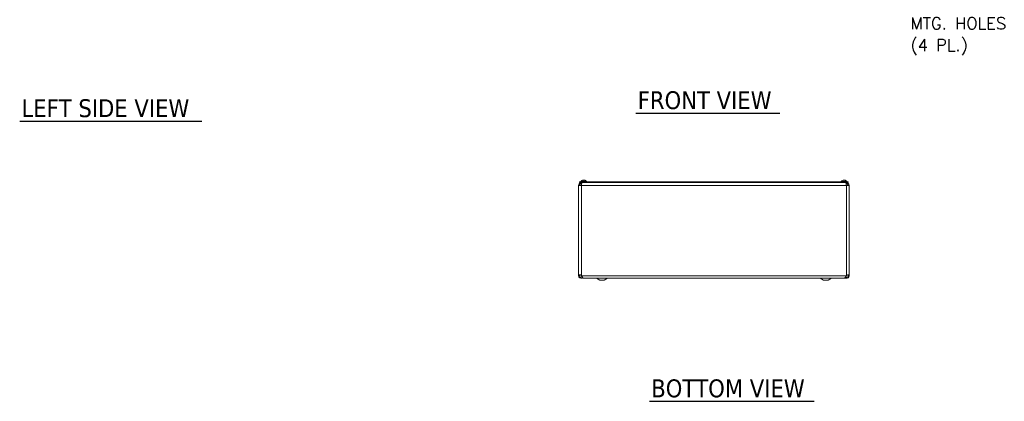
# Model space of a CAD drawing. Header units: inches. Extents: x 8 to 164, y 6 to 97.
# Tile 1 of 9: x 8 to 74, y 20 to 46. Entities that reach past the tile are written whole.
import ezdxf

# ---------------------------------------------------------------- set-up
doc = ezdxf.new("R2010")
doc.units = ezdxf.units.IN
doc.header["$LTSCALE"] = 10
doc.header["$MEASUREMENT"] = 0
for name, color, linetype, lineweight in [('Symbol (ANSI)', 7, 'Continuous', 5), ('Visible (ANSI)', 7, 'Continuous', 5), ('Visible Narrow (ANSI)', 7, 'Continuous', 5)]:
    doc.layers.add(name, color=color, linetype=linetype, lineweight=lineweight)
doc.styles.add('ROMANS', font='RomanS.shx')
doc.styles.add('Text Style168', font='tahoma.ttf')

msp = doc.modelspace()

# ---------------------------------------------------------------- linework, layer by layer
at = {"layer": 'Symbol (ANSI)', "lineweight": 30}
for p, q in [((8.21204, 38.94536), (20.4075, 38.94536)), ((49.49825, 39.48689), (59.1459, 39.48689)), ((50.40287, 20.18216), (61.44015, 20.18216))]:
    msp.add_line(p, q, dxfattribs=at)
at = {"layer": 'Visible (ANSI)'}
for p, q in [((45.96766, 34.97588), (45.93628, 34.97588)), ((45.97093, 34.99492), (45.97227, 34.9796)), ((46.03037, 34.99492), (46.03015, 34.99236)), ((46.09488, 34.97588), (46.0781, 34.97588)), ((63.45666, 34.97588), (63.41964, 34.97588)), ((63.41988, 34.99434), (63.4215, 34.97588)), ((63.45642, 34.99434), (63.45481, 34.97588)), ((45.6569, 28.59505), (45.6569, 34.64595)), ((45.6569, 34.64595), (45.8439, 34.64595)), ((63.7194, 34.89495), (45.7194, 34.89495)), ((45.7194, 34.83295), (45.7194, 34.89495)), ((63.7194, 34.83295), (45.7194, 34.83295)), ((45.80865, 34.90924), (46.19265, 34.90924)), ((45.80865, 34.90924), (45.80865, 34.89495)), ((45.8439, 34.77095), (45.8439, 34.83295)), ((45.8439, 34.77095), (45.8645, 34.77095)), ((46.19265, 34.90924), (46.19265, 34.89495)), ((63.24615, 34.90924), (63.63015, 34.90924)), ((63.24615, 34.90924), (63.24615, 34.89495)), ((63.5949, 34.77095), (63.5743, 34.77095)), ((63.5949, 34.77095), (63.5949, 34.83295)), ((63.5949, 34.64595), (63.7819, 34.64595)), ((63.63015, 34.90924), (63.63015, 34.89495)), ((63.7194, 34.83295), (63.7194, 34.89495)), ((63.7819, 34.64595), (63.7819, 28.59505)), ((45.6569, 28.59505), (45.70632, 28.59505)), ((45.6569, 28.58345), (45.6569, 28.59505)), ((45.70632, 28.58345), (45.6569, 28.58345)), ((45.70632, 28.59505), (45.7189, 28.59505)), ((45.7189, 28.58345), (45.70632, 28.58345)), ((45.7189, 28.59505), (45.7189, 28.58345)), ((45.8439, 28.59505), (45.85339, 28.58345)), ((45.90953, 28.4897), (45.9069, 28.4897)), ((45.9069, 28.4897), (45.9069, 28.4272)), ((45.9069, 28.4272), (63.5319, 28.4272)), ((45.98991, 28.4277), (63.44889, 28.4277)), ((47.0694, 28.3022), (46.84661, 28.41995)), ((47.3694, 28.3022), (47.5922, 28.41995)), ((62.0694, 28.3022), (61.84661, 28.41995)), ((62.3694, 28.3022), (62.5922, 28.41995)), ((63.5319, 28.4897), (63.52928, 28.4897)), ((63.5319, 28.4897), (63.5319, 28.4272)), ((63.58541, 28.58345), (63.5949, 28.59505)), ((63.73249, 28.59505), (63.7199, 28.59505)), ((63.7199, 28.58345), (63.7199, 28.59505)), ((63.73249, 28.58345), (63.7199, 28.58345)), ((63.7819, 28.59505), (63.73249, 28.59505)), ((63.7819, 28.58345), (63.73249, 28.58345)), ((63.7819, 28.59505), (63.7819, 28.58345)), ((47.0694, 28.3022), (47.3694, 28.3022)), ((62.0694, 28.3022), (62.3694, 28.3022))]:
    msp.add_line(p, q, dxfattribs=at)
for centre, radius, start, end in [((46.00065, 34.74294), 0.254, 98.3855793, 139.1040138), ((46.00065, 34.74294), 0.254, 40.8959862, 81.6144207), ((63.43815, 34.74294), 0.254, 113.8960925, 139.1040138), ((63.33858, 34.96768), 0.0082, 90.0370365, 113.8960925), ((63.53772, 34.96768), 0.0082, 66.1039075, 89.9629635), ((63.43815, 34.74294), 0.254, 40.8959862, 66.1039075), ((46.8174, 28.3647), 0.0625, 62.1416026, 90), ((47.6214, 28.3647), 0.0625, 90, 117.8583974), ((61.8174, 28.3647), 0.0625, 62.1416026, 90), ((62.6214, 28.3647), 0.0625, 90, 117.8583974)]:
    msp.add_arc(centre, radius, start, end, dxfattribs=at)
for centre, major_axis, ratio, start_param, end_param in [((45.99828, 34.74334), (0.04232, 0.25041), 0.85235254, 0.32950472, 0.54803986), ((46.00457, 34.74334), (-0.02583, 0.25264), 0.51565398, 0.07468819, 0.35927616), ((46.0028, 34.74334), (-0.04658, 0.24965), 0.87991271, 6.24781257, 6.24963751), ((45.99661, 34.74334), (0.02503, 0.25272), 0.46707333, 0.17359751, 0.45818549), ((45.99828, 34.74334), (0.04232, 0.25041), 0.85235254, 0.27044669, 0.32074699), ((46.0047, 34.74334), (-0.02503, 0.25272), 0.46707333, 6.10776286, 6.10958779), ((46.00302, 34.74334), (-0.04232, 0.25041), 0.85235254, 5.72815064, 6.01273861), ((45.9985, 34.74334), (0.04658, 0.24965), 0.87991271, 6.03397007, 6.31855804), ((63.43802, 34.74334), (0.24185, 0.07749), 0.99580318, 1.3868503, 1.67143828), ((63.44273, 34.74334), (-0.02214, 0.25299), 0.02792688, 0.12492242, 0.40951039), ((63.43357, 34.74334), (0.02214, 0.25299), 0.02792688, 5.87367492, 6.15826289), ((63.43828, 34.74334), (0.24185, -0.07749), 0.99580318, 1.47015438, 1.75474235)]:
    msp.add_ellipse(centre, major_axis=major_axis, ratio=ratio, start_param=start_param, end_param=end_param, dxfattribs=at)
for points, knots in [([(45.93458, 34.97517), (45.93461, 34.9752), (45.93464, 34.97522), (45.93514, 34.97564), (45.93574, 34.97588), (45.93628, 34.97588)], [0.02288164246, 0.02288164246, 0.02288164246, 0.02288164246, 0.02337727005, 0.02337727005, 0.03121300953, 0.03121300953, 0.03121300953, 0.03121300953]), ([(45.96401, 34.99429), (45.96545, 34.9945), (45.96683, 34.99468), (45.96904, 34.99493), (45.96987, 34.995), (45.97083, 34.99501), (45.97103, 34.99496), (45.97072, 34.99475), (45.9702, 34.99458), (45.96933, 34.99435), (45.96922, 34.99432), (45.96909, 34.99429)], [0, 0, 0, 0, 0.0125584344, 0.0125584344, 0.0251168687, 0.0251168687, 0.0376591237, 0.0376591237, 0.0502013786, 0.0502013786, 0.0520674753, 0.0520674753, 0.0520674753, 0.0520674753]), ([(46.00043, 34.99429), (45.99965, 34.9945), (45.99853, 34.99468), (45.99583, 34.99493), (45.99424, 34.995), (45.99109, 34.99501), (45.98932, 34.99496), (45.98584, 34.99475), (45.98414, 34.99458), (45.98247, 34.99435), (45.98226, 34.99432), (45.98204, 34.99429)], [0, 0, 0, 0, 0.0125584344, 0.0125584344, 0.0251168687, 0.0251168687, 0.0376591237, 0.0376591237, 0.0502013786, 0.0502013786, 0.052067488, 0.052067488, 0.052067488, 0.052067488]), ([(46.00087, 34.99429), (46.00165, 34.9945), (46.00277, 34.99468), (46.00548, 34.99493), (46.00706, 34.995), (46.01021, 34.99501), (46.01199, 34.99496), (46.01546, 34.99475), (46.01717, 34.99458), (46.01883, 34.99435), (46.01905, 34.99432), (46.01926, 34.99429)], [0, 0, 0, 0, 0.0125556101, 0.0125556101, 0.0251112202, 0.0251112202, 0.0376562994, 0.0376562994, 0.0502013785, 0.0502013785, 0.0520674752, 0.0520674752, 0.0520674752, 0.0520674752]), ([(46.03729, 34.99429), (46.03586, 34.9945), (46.03447, 34.99468), (46.03226, 34.99493), (46.03144, 34.995), (46.03059, 34.99501), (46.03038, 34.99498), (46.03038, 34.99492)], [0, 0, 0, 0, 0.0125584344, 0.0125584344, 0.0251168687, 0.0251168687, 0.0346359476, 0.0346359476, 0.0346359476, 0.0346359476]), ([(46.09488, 34.97588), (46.09579, 34.97588), (46.09685, 34.97564), (46.09773, 34.97522), (46.09778, 34.9752), (46.09783, 34.97517)], [0.09312996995, 0.09312996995, 0.09312996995, 0.09312996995, 0.10096570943, 0.10096570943, 0.10146133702, 0.10146133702, 0.10146133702, 0.10146133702]), ([(63.40639, 34.99429), (63.40803, 34.9945), (63.40978, 34.99468), (63.41304, 34.99493), (63.41454, 34.995), (63.41693, 34.99501), (63.41798, 34.99496), (63.41942, 34.99475), (63.41981, 34.99458), (63.41988, 34.99435), (63.41989, 34.99432), (63.41988, 34.99429)], [0, 0, 0, 0, 0.0125584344, 0.0125584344, 0.0251168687, 0.0251168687, 0.0376591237, 0.0376591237, 0.0502013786, 0.0502013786, 0.0520674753, 0.0520674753, 0.0520674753, 0.0520674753]), ([(63.41961, 34.97517), (63.41961, 34.9752), (63.41961, 34.97522), (63.4196, 34.97564), (63.41961, 34.97588), (63.41964, 34.97588)], [0.02288164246, 0.02288164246, 0.02288164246, 0.02288164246, 0.02337727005, 0.02337727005, 0.03121300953, 0.03121300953, 0.03121300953, 0.03121300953]), ([(63.45642, 34.99429), (63.45639, 34.9945), (63.45669, 34.99468), (63.45795, 34.99493), (63.45892, 34.995), (63.46118, 34.99501), (63.46263, 34.99496), (63.46581, 34.99475), (63.46754, 34.99458), (63.46942, 34.99435), (63.46966, 34.99432), (63.46991, 34.99429)], [0, 0, 0, 0, 0.0125556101, 0.0125556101, 0.0251112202, 0.0251112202, 0.0376562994, 0.0376562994, 0.0502013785, 0.0502013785, 0.0520674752, 0.0520674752, 0.0520674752, 0.0520674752]), ([(63.45666, 34.97588), (63.45669, 34.97588), (63.45671, 34.97564), (63.4567, 34.97522), (63.4567, 34.9752), (63.4567, 34.97517)], [0.09312996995, 0.09312996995, 0.09312996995, 0.09312996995, 0.10096570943, 0.10096570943, 0.10146133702, 0.10146133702, 0.10146133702, 0.10146133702]), ([(45.8439, 34.83295), (45.78478, 34.83295), (45.72642, 34.80299), (45.69196, 34.75495), (45.66935, 34.72343), (45.6569, 34.68474), (45.6569, 34.64595)], [0, 0, 0, 0, 0.94848895, 0.94848895, 0.94848895, 1.57079633, 1.57079633, 1.57079633, 1.57079633]), ([(45.7189, 34.64595), (45.7189, 34.68965), (45.7437, 34.73252), (45.78159, 34.75431), (45.80044, 34.76515), (45.82216, 34.77095), (45.8439, 34.77095)], [0, 0, 0, 0, 1.04897508, 1.04897508, 1.04897508, 1.57079633, 1.57079633, 1.57079633, 1.57079633]), ([(45.8439, 34.64595), (45.8528, 34.70507), (45.86169, 34.76343), (45.87059, 34.79789), (45.87642, 34.8205), (45.88226, 34.83295), (45.8881, 34.83295)], [0, 0, 0, 0, 0.94848895, 0.94848895, 0.94848895, 1.57079633, 1.57079633, 1.57079633, 1.57079633]), ([(63.55071, 34.83295), (63.5596, 34.83295), (63.5685, 34.80299), (63.57739, 34.75495), (63.58323, 34.72343), (63.58907, 34.68474), (63.5949, 34.64595)], [0, 0, 0, 0, 0.94848895, 0.94848895, 0.94848895, 1.57079633, 1.57079633, 1.57079633, 1.57079633]), ([(63.7819, 34.64595), (63.7819, 34.70507), (63.75195, 34.76343), (63.70391, 34.79789), (63.67239, 34.8205), (63.63369, 34.83295), (63.5949, 34.83295)], [0, 0, 0, 0, 0.94848895, 0.94848895, 0.94848895, 1.57079633, 1.57079633, 1.57079633, 1.57079633]), ([(63.7199, 34.64595), (63.7199, 34.68965), (63.6951, 34.73252), (63.65721, 34.75431), (63.63836, 34.76515), (63.61664, 34.77095), (63.5949, 34.77095)], [0, 0, 0, 0, 1.04897508, 1.04897508, 1.04897508, 1.57079633, 1.57079633, 1.57079633, 1.57079633]), ([(45.90674, 28.45972), (45.87983, 28.4395), (45.84648, 28.42772), (45.81278, 28.4277), (45.76124, 28.42765), (45.71046, 28.4551), (45.68227, 28.49825), (45.66583, 28.5234), (45.6569, 28.5534), (45.6569, 28.58345)], [0.34375539, 0.34375539, 0.34375539, 0.34375539, 0.99285462, 0.99285462, 0.99285462, 1.98570924, 1.98570924, 1.98570924, 2.56448895, 2.56448895, 2.56448895, 2.56448895]), ([(45.65948, 28.62306), (45.66334, 28.644), (45.67454, 28.65826), (45.69705, 28.66224), (45.71947, 28.66621), (45.75235, 28.65996), (45.78107, 28.64504), (45.79274, 28.63897), (45.80365, 28.63154), (45.81294, 28.62306)], [1.37045489, 1.37045489, 1.37045489, 1.37045489, 2.10810614, 2.10810614, 2.10810614, 2.84289476, 2.84289476, 2.84289476, 3.14159265, 3.14159265, 3.14159265, 3.14159265]), ([(45.7189, 28.58345), (45.7189, 28.54822), (45.7406, 28.51389), (45.77242, 28.49877), (45.80423, 28.48365), (45.84455, 28.48851), (45.87186, 28.51076), (45.87726, 28.51515), (45.88216, 28.52015), (45.88645, 28.52563)], [0, 0, 0, 0, 1.12719708, 1.12719708, 1.12719708, 2.25439416, 2.25439416, 2.25439416, 2.47697346, 2.47697346, 2.47697346, 2.47697346]), ([(45.7403, 28.65998), (45.73174, 28.6556), (45.72583, 28.64718), (45.72285, 28.63537), (45.72189, 28.63158), (45.72117, 28.62746), (45.72063, 28.62306)], [-2.008136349, -2.008136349, -2.008136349, -2.008136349, -1.525428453, -1.525428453, -1.525428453, -1.370454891, -1.370454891, -1.370454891, -1.370454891]), ([(45.85339, 28.58345), (45.88215, 28.5319), (45.91092, 28.48115), (45.93968, 28.45299), (45.95643, 28.4366), (45.97317, 28.42816), (45.98991, 28.42806)], [0, 0, 0, 0, 0.99285462, 0.99285462, 0.99285462, 1.57079633, 1.57079633, 1.57079633, 1.57079633]), ([(63.44889, 28.4277), (63.47763, 28.4277), (63.50637, 28.45514), (63.53511, 28.49825), (63.55188, 28.5234), (63.56865, 28.5534), (63.58541, 28.58345)], [0.99369262, 0.99369262, 0.99369262, 0.99369262, 1.98570924, 1.98570924, 1.98570924, 2.56448895, 2.56448895, 2.56448895, 2.56448895]), ([(63.7819, 28.58345), (63.7819, 28.5319), (63.75441, 28.48115), (63.71124, 28.45299), (63.66806, 28.42483), (63.61054, 28.42013), (63.56337, 28.44091), (63.5522, 28.44583), (63.54164, 28.45209), (63.53193, 28.45948)], [0, 0, 0, 0, 0.99285462, 0.99285462, 0.99285462, 1.98570924, 1.98570924, 1.98570924, 2.22073356, 2.22073356, 2.22073356, 2.22073356]), ([(63.55237, 28.52565), (63.57252, 28.50028), (63.60643, 28.4862), (63.63863, 28.49053), (63.67354, 28.49522), (63.70468, 28.52129), (63.71543, 28.55484), (63.71839, 28.56407), (63.7199, 28.57375), (63.7199, 28.58345)], [0.08751549, 0.08751549, 0.08751549, 0.08751549, 1.12719708, 1.12719708, 1.12719708, 2.25439416, 2.25439416, 2.25439416, 2.56448895, 2.56448895, 2.56448895, 2.56448895]), ([(63.62587, 28.62306), (63.64881, 28.644), (63.68212, 28.65826), (63.71067, 28.66224), (63.73911, 28.66621), (63.76079, 28.65996), (63.77103, 28.64504), (63.7752, 28.63897), (63.77776, 28.63154), (63.77932, 28.62306)], [-1.77113776, -1.77113776, -1.77113776, -1.77113776, -1.03348651, -1.03348651, -1.03348651, -0.29869789, -0.29869789, -0.29869789, 0, 0, 0, 0])]:
    msp.add_open_spline(points, degree=3, knots=knots, dxfattribs=at)
for points in [[(45.6569, 28.59505), (45.6569, 28.60439), (45.65777, 28.61372), (45.65948, 28.62306)], [(45.72063, 28.62306), (45.71948, 28.61372), (45.7189, 28.60439), (45.7189, 28.59505)], [(45.81294, 28.62306), (45.82316, 28.61372), (45.83353, 28.60439), (45.8439, 28.59505)], [(63.5949, 28.59505), (63.60527, 28.60439), (63.61564, 28.61372), (63.62587, 28.62306)], [(63.71818, 28.62306), (63.71595, 28.64116), (63.70987, 28.65421), (63.69868, 28.66003)], [(63.7199, 28.59505), (63.7199, 28.60439), (63.71932, 28.61372), (63.71818, 28.62306)], [(63.77932, 28.62306), (63.78104, 28.61372), (63.7819, 28.60439), (63.7819, 28.59505)]]:
    msp.add_open_spline(points, degree=3, dxfattribs=at)
at = {"layer": 'Visible Narrow (ANSI)'}
for p, q in [((45.96684, 34.97517), (45.93458, 34.97517)), ((45.96909, 34.99429), (45.97031, 34.97806)), ((45.98204, 34.99429), (45.98167, 34.986)), ((46.00043, 34.99429), (46.00044, 34.99417)), ((46.03729, 34.99429), (46.03715, 34.99077)), ((46.09783, 34.97517), (46.07953, 34.97517)), ((63.33695, 34.97517), (63.33526, 34.97517)), ((63.4567, 34.97517), (63.41961, 34.97517)), ((63.41988, 34.99429), (63.42149, 34.97588)), ((63.45642, 34.99429), (63.45481, 34.97588)), ((63.54104, 34.97517), (63.53936, 34.97517)), ((45.8439, 34.64595), (45.8439, 28.59505)), ((63.5949, 34.64595), (45.8439, 34.64595)), ((63.5949, 28.59505), (63.5949, 34.64595)), ((45.65948, 28.62306), (45.72063, 28.62306)), ((45.85339, 28.58345), (63.58541, 28.58345)), ((46.84661, 28.41995), (47.5922, 28.41995)), ((61.84661, 28.41995), (62.5922, 28.41995)), ((63.77932, 28.62306), (63.71818, 28.62306))]:
    msp.add_line(p, q, dxfattribs=at)

# ---------------------------------------------------------------- texts
at = {"layer": 'Symbol (ANSI)', "insert": (67.89362, 46.09817), "char_height": 0.8, "width": 7.4824283, "attachment_point": 4, "line_spacing_factor": 1.093904, "style": 'ROMANS'}
msp.add_mtext('{TEAR-DROP\\PSHAPED LID\\PMTG. HOLES\\P(4 PL.)}', dxfattribs=at)
at = {"layer": 'Symbol (ANSI)', "char_height": 1.2, "attachment_point": 7, "style": 'Text Style168'}
for s, insert in [('FRONT VIEW', (49.61825, 39.73161)), ('LEFT SIDE VIEW', (8.33204, 39.19397)), ('BOTTOM VIEW', (50.52287, 20.42687))]:
    msp.add_mtext(s, dxfattribs=dict(at, insert=insert))

doc.saveas('drawing.dxf')
